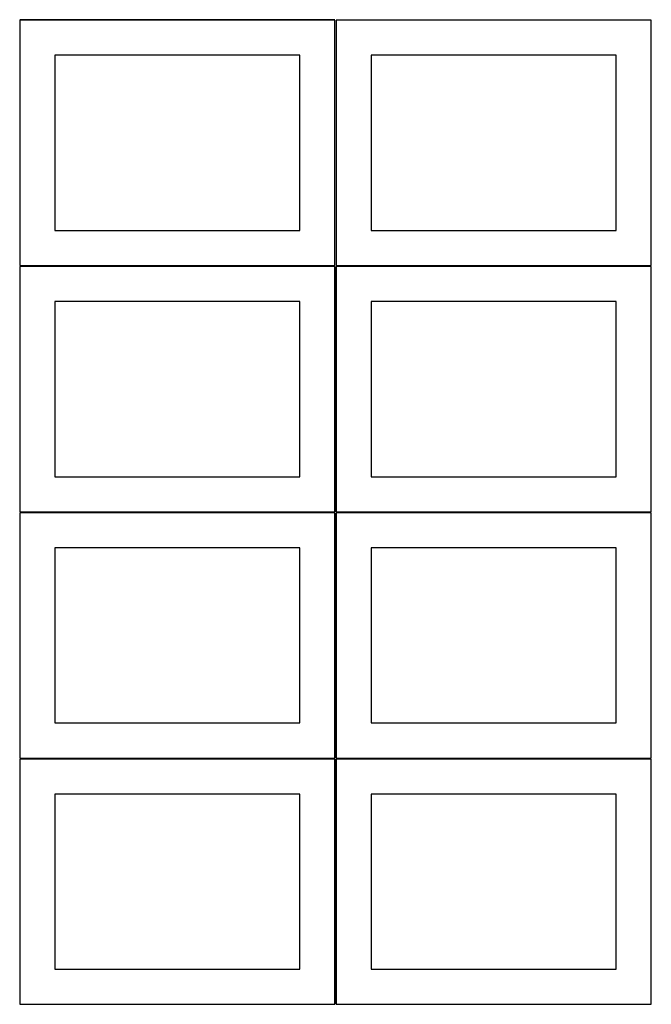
# Model space of a CAD drawing. Header units: millimetres. Extents: x 7 to 1493, y 7 to 2993.
# Tile 1 of 14: x 7 to 908, y 7 to 1412. Entities that reach past the tile are written whole.
import ezdxf

# ---------------------------------------------------------------- set-up
doc = ezdxf.new("R2010")
doc.units = ezdxf.units.MM
doc.layers.add('COMMON', color=5, linetype='CONTINUOUS', true_color=0x0000ff)
doc.layers.add('CUT', color=7, linetype='CONTINUOUS', true_color=0x000000)

msp = doc.modelspace()

# ---------------------------------------------------------------- linework, layer by layer
at = {"layer": 'COMMON'}
for p, q in [((456.549607, 1411.799515), (6.549607, 1411.799515)), ((458.074235, 1411.824294), (908.049608, 1411.824294)), ((6.574234, 1060.299513), (456.549607, 1060.299513)), ((457.324234, 1059.549513), (457.324234, 709.574293)), ((908.074235, 1060.324294), (458.074235, 1060.324294)), ((6.574234, 708.799512), (456.549607, 708.799512)), ((457.299607, 708.049512), (457.299607, 358.074292)), ((458.074235, 708.824292), (908.049608, 708.824292)), ((6.549607, 357.299511), (456.524767, 357.299511)), ((457.274767, 356.549511), (457.274767, 6.574291)), ((458.049608, 357.324291), (908.024768, 357.324291))]:
    msp.add_line(p, q, dxfattribs=at)
at = {"layer": 'CUT'}
for p, q in [((456.549607, 1411.049514), (6.549607, 1411.049514)), ((6.549607, 1411.049514), (6.549607, 1061.049514)), ((456.549607, 1061.049514), (456.549607, 1411.049514)), ((908.074235, 1411.074294), (458.074235, 1411.074294)), ((458.074235, 1411.074294), (458.074235, 1061.074294)), ((908.074235, 1061.074294), (908.074235, 1411.074294)), ((406.549607, 1361.049514), (56.549607, 1361.049514)), ((56.549607, 1361.049514), (56.549607, 1111.049514)), ((406.549607, 1111.049514), (406.549607, 1361.049514)), ((858.074235, 1361.074294), (508.074235, 1361.074294)), ((508.074235, 1361.074294), (508.074235, 1111.074294)), ((858.074235, 1111.074294), (858.074235, 1361.074294)), ((56.549607, 1111.049514), (406.549607, 1111.049514)), ((508.074235, 1111.074294), (858.074235, 1111.074294)), ((6.549607, 1061.049514), (456.549607, 1061.049514)), ((456.574234, 1059.549513), (6.574234, 1059.549513)), ((6.574234, 1059.549513), (6.574234, 709.549513)), ((456.574234, 709.549513), (456.574234, 1059.549513)), ((458.074235, 1061.074294), (908.074235, 1061.074294)), ((908.074235, 1059.574293), (458.074235, 1059.574293)), ((458.074235, 1059.574293), (458.074235, 709.574293)), ((908.074235, 709.574293), (908.074235, 1059.574293)), ((406.574234, 1009.549513), (56.574234, 1009.549513)), ((56.574234, 1009.549513), (56.574234, 759.549513)), ((406.574234, 759.549513), (406.574234, 1009.549513)), ((858.074235, 1009.574293), (508.074235, 1009.574293)), ((508.074235, 1009.574293), (508.074235, 759.574293)), ((858.074235, 759.574293), (858.074235, 1009.574293)), ((56.574234, 759.549513), (406.574234, 759.549513)), ((508.074235, 759.574293), (858.074235, 759.574293)), ((456.549607, 708.049512), (6.549607, 708.049512)), ((6.549607, 708.049512), (6.549607, 358.049512)), ((6.574234, 709.549513), (456.574234, 709.549513)), ((456.549607, 358.049512), (456.549607, 708.049512)), ((908.049608, 708.074292), (458.049608, 708.074292)), ((458.049608, 708.074292), (458.049608, 358.074292)), ((458.074235, 709.574293), (908.074235, 709.574293)), ((908.049608, 358.074292), (908.049608, 708.074292)), ((406.549607, 658.049512), (56.549607, 658.049512)), ((56.549607, 658.049512), (56.549607, 408.049512)), ((406.549607, 408.049512), (406.549607, 658.049512)), ((858.049608, 658.074292), (508.049608, 658.074292)), ((508.049608, 658.074292), (508.049608, 408.074292)), ((858.049608, 408.074292), (858.049608, 658.074292)), ((56.549607, 408.049512), (406.549607, 408.049512)), ((508.049608, 408.074292), (858.049608, 408.074292)), ((456.524767, 356.549511), (6.524767, 356.549511)), ((6.524767, 356.549511), (6.524767, 6.549511)), ((6.549607, 358.049512), (456.549607, 358.049512)), ((456.524767, 6.549511), (456.524767, 356.549511)), ((908.024768, 356.574291), (458.024768, 356.574291)), ((458.024768, 356.574291), (458.024768, 6.574291)), ((458.049608, 358.074292), (908.049608, 358.074292)), ((908.024768, 6.574291), (908.024768, 356.574291)), ((406.524767, 306.549511), (56.524767, 306.549511)), ((56.524767, 306.549511), (56.524767, 56.549511)), ((406.524767, 56.549511), (406.524767, 306.549511)), ((858.024768, 306.574291), (508.024768, 306.574291)), ((508.024768, 306.574291), (508.024768, 56.574291)), ((858.024768, 56.574291), (858.024768, 306.574291)), ((56.524767, 56.549511), (406.524767, 56.549511)), ((508.024768, 56.574291), (858.024768, 56.574291)), ((6.524767, 6.549511), (456.524767, 6.549511)), ((458.024768, 6.574291), (908.024768, 6.574291))]:
    msp.add_line(p, q, dxfattribs=at)

doc.saveas('drawing.dxf')
